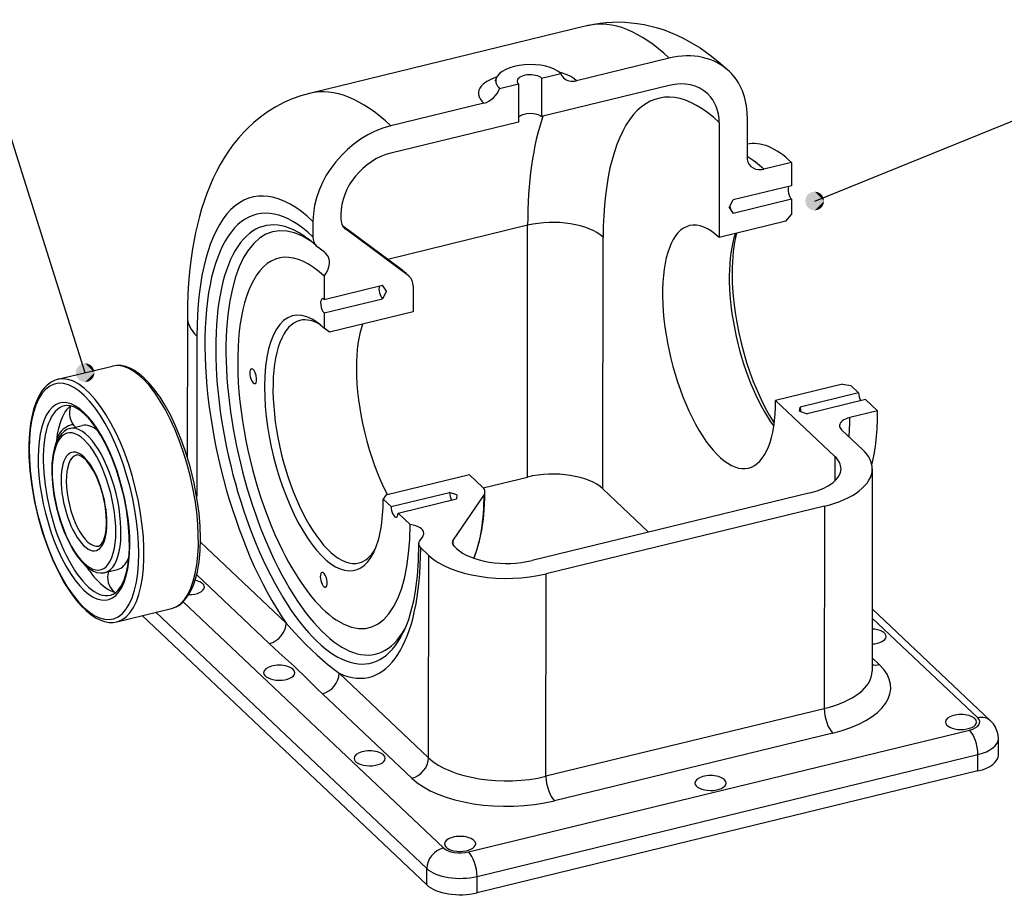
# Model space of a CAD drawing. Extents: x 0 to 594, y 0 to 420.
# Tile 12 of 14: x 305 to 463, y 85 to 225. Entities that reach past the tile are written whole.
import ezdxf

# ---------------------------------------------------------------- set-up
doc = ezdxf.new("R2010")
doc.units = 0
doc.layers.get('0').update_dxf_attribs({"linetype": 'CONTINUOUS'})

msp = doc.modelspace()

# ---------------------------------------------------------------- linework, layer by layer
at = {"color": 7}
for p, q in [((396.22, 224.02), (351.65, 213.17)), ((315.7, 168.4), (298.47, 222.99)), ((409.27, 214.43), (388.82, 209.46)), ((432.58, 195.91), (476.13, 213.53)), ((385.14, 208.56), (364.69, 203.58)), ((386.59, 192.02), (364.17, 186.56)), ((386.55, 151.68), (386.59, 192.02)), ((398.65, 149.77), (398.69, 190.11)), ((332.08, 177.32), (332.06, 154.91)), ((333.6, 174.27), (333.58, 148.53)), ((441.8, 152.99), (441.77, 120.54)), ((431.88, 149.15), (387.3, 138.3)), ((434.14, 147), (389.56, 136.15)), ((434.14, 147), (434.11, 114.55)), ((370.71, 106.67), (370.74, 139.12)), ((389.53, 103.71), (389.56, 136.15)), ((373.1, 92.22), (331.41, 131.69)), ((370.42, 86.31), (324.84, 129.46)), ((370.42, 88.94), (327.05, 130)), ((460.75, 112.6), (441.78, 130.56)), ((458.69, 113.06), (441.78, 129.07)), ((434.11, 114.55), (389.53, 103.71)), ((377.13, 91.59), (457.37, 111.12)), ((435.47, 110.64), (390.89, 99.79)), ((378.49, 87.67), (458.73, 107.2)), ((458.73, 104.57), (378.49, 85.04))]:
    msp.add_line(p, q, dxfattribs=at)
at = {"color": 7, "ltscale": 0.382444}
for p, q in [((409.27, 218.82), (394.41, 215.2)), ((379.56, 211.59), (364.7, 207.97))]:
    msp.add_line(p, q, dxfattribs=at)
at = {"color": 7, "ltscale": 0.078753}
for p, q in [((388.83, 215.6), (391.89, 216.34)), ((382.08, 213.95), (385.14, 214.7))]:
    msp.add_line(p, q, dxfattribs=at)
at = {"color": 7, "ltscale": 0.153475}
for p, q in [((385.14, 214.7), (385.14, 208.56)), ((388.83, 215.6), (388.82, 209.46))]:
    msp.add_line(p, q, dxfattribs=at)
at = {"color": 7, "ltscale": 0.460425}
msp.add_line((417.29, 208.49), (417.27, 190.08), dxfattribs=at)
at = {"color": 7, "ltscale": 0.164437}
msp.add_line((421.74, 209.58), (421.74, 203), dxfattribs=at)
at = {"color": 7, "ltscale": 0.1147}
msp.add_line((428.87, 202.1), (424.41, 201.02), dxfattribs=at)
at = {"color": 7, "ltscale": 0.093631}
for p, q in [((428.87, 202.1), (428.87, 198.36)), ((353.98, 183.88), (353.97, 180.13))]:
    msp.add_line(p, q, dxfattribs=at)
at = {"color": 7, "ltscale": 0.240869}
for p, q in [((428.87, 198.36), (419.5, 196.08)), ((353.97, 180.13), (363.34, 182.41)), ((353.97, 177.98), (363.33, 180.25)), ((439.61, 165.17), (430.25, 162.89)), ((440.72, 164.11), (431.36, 161.83)), ((364.72, 146.94), (374.08, 149.22)), ((365.83, 145.88), (375.19, 148.16))]:
    msp.add_line(p, q, dxfattribs=at)
at = {"color": 7, "ltscale": 0.034644}
for p, q in [((418.87, 194.85), (419.5, 196.08)), ((363.97, 181.49), (363.33, 180.25))]:
    msp.add_line(p, q, dxfattribs=at)
at = {"color": 7, "ltscale": 0.24087}
msp.add_line((428.86, 196.2), (419.5, 193.92), dxfattribs=at)
at = {"color": 7, "ltscale": 0.060743}
for p, q in [((428.86, 196.2), (428.86, 193.77)), ((353.97, 177.98), (353.97, 175.55))]:
    msp.add_line(p, q, dxfattribs=at)
at = {"color": 7, "ltscale": 0.02799}
for p, q in [((418.87, 194.85), (419.5, 193.92)), ((363.97, 181.49), (363.34, 182.41))]:
    msp.add_line(p, q, dxfattribs=at)
at = {"color": 7, "ltscale": 0.062013}
msp.add_line((352.2, 192.65), (352.2, 190.17), dxfattribs=at)
at = {"color": 7, "ltscale": 0.016605}
msp.add_line((356.66, 193.74), (356.66, 193.07), dxfattribs=at)
at = {"color": 7, "ltscale": 0.275279}
for p, q in [((427.97, 192.68), (417.27, 190.08)), ((437.01, 166.57), (426.31, 163.96))]:
    msp.add_line(p, q, dxfattribs=at)
at = {"color": 7, "ltscale": 0.035295}
msp.add_line((427.97, 192.68), (428.86, 193.77), dxfattribs=at)
at = {"color": 7, "ltscale": 0.288625}
msp.add_line((366.2, 185.04), (356.95, 191.95), dxfattribs=at)
at = {"color": 7, "ltscale": 0.311605}
msp.add_line((367.46, 183.98), (357.44, 191.4), dxfattribs=at)
at = {"color": 7, "ltscale": 0.033718}
msp.add_line((354.07, 187.7), (352.98, 188.5), dxfattribs=at)
at = {"color": 7, "ltscale": 0.104305}
msp.add_line((368.24, 182.31), (368.23, 178.14), dxfattribs=at)
at = {"color": 7, "ltscale": 0.344099}
for p, q in [((368.23, 178.14), (354.86, 174.89)), ((377.28, 152.03), (363.9, 148.77))]:
    msp.add_line(p, q, dxfattribs=at)
at = {"color": 7, "ltscale": 0.027716}
msp.add_line((354.86, 174.89), (353.97, 175.55), dxfattribs=at)
at = {"color": 7, "ltscale": 0.224352}
for p, q in [((311.34, 167.34), (320.06, 169.46)), ((320.8, 128.47), (329.52, 130.6))]:
    msp.add_line(p, q, dxfattribs=at)
at = {"color": 7, "ltscale": 0.034025}
msp.add_line((437.01, 166.57), (438.36, 166.35), dxfattribs=at)
at = {"color": 7, "ltscale": 0.043192}
for p, q in [((439.61, 165.17), (438.36, 166.35)), ((364.72, 146.94), (363.46, 148.13))]:
    msp.add_line(p, q, dxfattribs=at)
at = {"color": 7, "ltscale": 0.066578}
for p, q in [((442.66, 162.28), (440.72, 164.11)), ((367.77, 144.05), (365.83, 145.88))]:
    msp.add_line(p, q, dxfattribs=at)
at = {"color": 7, "ltscale": 0.327395}
msp.add_line((435.82, 154.96), (426.31, 163.96), dxfattribs=at)
at = {"color": 7, "ltscale": 0.017134}
for p, q in [((430.17, 162.21), (430.25, 162.89)), ((375.27, 148.84), (375.19, 148.16))]:
    msp.add_line(p, q, dxfattribs=at)
at = {"color": 7, "ltscale": 0.03117}
msp.add_line((430.17, 162.21), (431.36, 161.83), dxfattribs=at)
at = {"color": 7, "ltscale": 0.114699}
msp.add_line((442.66, 162.28), (438.2, 161.2), dxfattribs=at)
at = {"color": 7, "ltscale": 0.05128}
for p, q in [((313.26, 159.45), (315.25, 159.93)), ((318.88, 136.37), (320.87, 136.85))]:
    msp.add_line(p, q, dxfattribs=at)
at = {"color": 7, "ltscale": 0.00095522}
msp.add_line((317.69, 159.14), (317.73, 159.14), dxfattribs=at)
at = {"color": 7, "ltscale": 0.116927}
msp.add_line((440.28, 156.04), (436.88, 159.26), dxfattribs=at)
at = {"color": 7, "ltscale": 0.098007}
msp.add_line((435.82, 154.96), (435.82, 151.04), dxfattribs=at)
at = {"color": 7, "ltscale": 0.074168}
msp.add_line((379.43, 149.99), (377.28, 152.03), dxfattribs=at)
at = {"color": 7, "ltscale": 0.182257}
msp.add_line((379.47, 149.95), (386.55, 151.68), dxfattribs=at)
at = {"color": 7, "ltscale": 0.019515}
msp.add_line((363.9, 148.77), (363.46, 148.13), dxfattribs=at)
at = {"color": 7, "ltscale": 0.031171}
msp.add_line((375.27, 148.84), (374.08, 149.22), dxfattribs=at)
at = {"color": 7, "ltscale": 0.219406}
msp.add_line((379.61, 148.89), (374.68, 141.63), dxfattribs=at)
at = {"color": 7, "ltscale": 0.25194}
msp.add_line((398.65, 149.77), (405.97, 142.84), dxfattribs=at)
at = {"color": 7, "ltscale": 0.023741}
msp.add_line((369.81, 142.22), (369.28, 141.43), dxfattribs=at)
at = {"color": 7, "ltscale": 0.472215}
msp.add_line((334.17, 141.25), (347.89, 128.27), dxfattribs=at)
at = {"color": 7, "ltscale": 0.011807}
msp.add_line((375.2, 140.2), (374.85, 140.53), dxfattribs=at)
at = {"color": 7, "ltscale": 0.044096}
msp.add_line((370.74, 139.12), (369.46, 140.33), dxfattribs=at)
at = {"color": 7, "ltscale": 0.400962}
msp.add_line((333.57, 136.01), (345.21, 124.99), dxfattribs=at)
at = {"color": 7, "ltscale": 0.039671}
msp.add_line((441.77, 122.71), (442.92, 121.61), dxfattribs=at)
at = {"color": 7, "ltscale": 0.492892}
msp.add_line((356.39, 120.22), (370.71, 106.67), dxfattribs=at)
at = {"color": 7, "ltscale": 0.492893}
msp.add_line((353.71, 116.94), (368.03, 103.39), dxfattribs=at)
at = {"color": 7, "ltscale": 0.065775}
for p, q in [((462.01, 107.14), (462.01, 109.77)), ((458.73, 104.57), (458.73, 107.2)), ((370.42, 86.31), (370.42, 88.94)), ((378.49, 85.04), (378.49, 87.67))]:
    msp.add_line(p, q, dxfattribs=at)
at = {"color": 7}
for points in [[(396.22, 224.02), (397.2, 224.24), (398.19, 224.4), (399.19, 224.52), (400.19, 224.59), (401.18, 224.61), (402.18, 224.58), (403.17, 224.5), (404.16, 224.38), (405.25, 224.2), (406.33, 223.96), (407.4, 223.67), (408.44, 223.33), (409.49, 222.93), (410.51, 222.49), (411.52, 222.01), (412.49, 221.49), (414.21, 220.44), (415.84, 219.29), (417.4, 218.04), (418.89, 216.71)], [(394.41, 215.2), (394, 215.54), (393.51, 215.85), (392.95, 216.12), (392, 216.45), (391.65, 216.54)], [(381.66, 215.82), (380.79, 215.45), (380.05, 215.05), (379.46, 214.62), (379.16, 214.31), (378.93, 213.99), (378.78, 213.66), (378.71, 213.32), (378.72, 212.98), (378.81, 212.63), (378.99, 212.28), (379.23, 211.93), (379.56, 211.59)], [(351.65, 213.17), (350.24, 212.78), (348.87, 212.28), (347.54, 211.7), (346.26, 211.02), (345.03, 210.26), (343.86, 209.42), (342.75, 208.51), (341.71, 207.54), (341.12, 206.94), (340.25, 205.97), (339.44, 204.96), (338.68, 203.92), (337.98, 202.85), (337.33, 201.75), (336.73, 200.63), (336.18, 199.48), (335.66, 198.32), (335.19, 197.12), (334.76, 195.9), (334.36, 194.67), (334, 193.41), (333.39, 190.86), (332.9, 188.23), (332.64, 186.4), (332.43, 184.55), (332.28, 182.78), (332.17, 180.98), (332.11, 179.16), (332.08, 177.32)], [(385.14, 209.43), (385.44, 209.64), (385.84, 209.8), (386.49, 209.94), (387.19, 209.97), (387.86, 209.89), (388.29, 209.77), (388.65, 209.59), (388.82, 209.46)], [(422.35, 201.47), (422.7, 201.21), (423.11, 201.04), (423.56, 200.95), (424.16, 200.97), (424.41, 201.02)], [(333.05, 134.36), (333.4, 135.38), (333.68, 136.5), (333.95, 138.08), (334.12, 139.84), (334.18, 141.8), (334.12, 143.8), (333.95, 145.86), (333.67, 147.99), (333.17, 150.67), (332.52, 153.34), (331.73, 155.95), (331, 157.97), (330.2, 159.88), (329.36, 161.63), (328.53, 163.14), (327.7, 164.47), (326.71, 165.83), (325.95, 166.73), (325.18, 167.52), (324.39, 168.19), (323.6, 168.73), (323.01, 169.06), (322.19, 169.38), (321.48, 169.53), (320.76, 169.56), (320.06, 169.46)], [(311.34, 167.34), (310.77, 167.15), (310.24, 166.88), (309.6, 166.4), (309.15, 165.94), (308.71, 165.36), (308.22, 164.53), (307.8, 163.57)], [(307.8, 163.57), (307.44, 162.51), (307.15, 161.35), (306.95, 160.23), (306.78, 158.73), (306.68, 156.94), (306.69, 155.04), (306.85, 152.65), (307.15, 150.19), (307.59, 147.69), (308.17, 145.18), (308.88, 142.73), (309.71, 140.36), (310.63, 138.11), (311.47, 136.36), (312.36, 134.74), (313.28, 133.28), (314.26, 131.96), (315.05, 131.05), (315.85, 130.26), (316.66, 129.59), (317.48, 129.07), (318.19, 128.72), (318.78, 128.52), (319.56, 128.38), (320.18, 128.38), (320.8, 128.47)], [(321.94, 135.19), (322.28, 136.24), (322.54, 137.44), (322.7, 138.68), (322.8, 140.24), (322.78, 142.21), (322.62, 144.3), (322.33, 146.46), (321.9, 148.65), (321.34, 150.82), (320.67, 152.93), (319.91, 154.93), (319.06, 156.79), (318.23, 158.32), (317.38, 159.66), (316.6, 160.69), (315.82, 161.55), (315.05, 162.23), (314.5, 162.61), (313.9, 162.91), (313.29, 163.1), (312.75, 163.14), (312.37, 163.09)], [(313.26, 159.45), (312.78, 159.27), (312.33, 159), (311.86, 158.55), (311.43, 157.94), (311.08, 157.25), (311.02, 157.1)], [(311.02, 157.1), (310.72, 156.12), (310.52, 155.11), (310.39, 153.8), (310.36, 152.27), (310.46, 150.64), (310.71, 148.71), (311.11, 146.75), (311.65, 144.82), (312.31, 142.98), (312.97, 141.48), (313.69, 140.13), (314.43, 138.99), (315.17, 138.07), (315.89, 137.36), (316.51, 136.89), (317.06, 136.59), (317.58, 136.4), (318.21, 136.3), (318.74, 136.34), (318.88, 136.37)], [(318.72, 141.67), (318.91, 142.29), (319.06, 143.17), (319.13, 144.27), (319.08, 145.66), (318.89, 147.13), (318.58, 148.64), (318.15, 150.11), (317.62, 151.49), (317.05, 152.67), (316.47, 153.6), (315.91, 154.31), (315.46, 154.75), (315.03, 155.04), (314.68, 155.19), (314.36, 155.21), (314.29, 155.19)], [(377.97, 138.65), (378.41, 139.81), (378.89, 141.43), (379.26, 143.15), (379.52, 144.99), (379.65, 146.36), (379.74, 148.32), (379.76, 149.33)], [(317.84, 140.62), (318.11, 140.75), (318.34, 140.97), (318.58, 141.36), (318.72, 141.67)], [(369.13, 140.98), (369.07, 138.32), (368.89, 135.82), (368.59, 133.45), (368.29, 131.8), (367.85, 130), (367.49, 128.81), (367.09, 127.74), (366.67, 126.78)], [(319.76, 132.73), (320.2, 132.89), (320.61, 133.16), (321, 133.54), (321.43, 134.14), (321.75, 134.74), (321.94, 135.19)], [(329.52, 130.6), (330.14, 130.81), (330.7, 131.11), (331.22, 131.51), (331.69, 131.99), (332.18, 132.63), (332.65, 133.44), (333.05, 134.36)], [(347.89, 128.27), (349.24, 126.74), (351.06, 124.84), (352.87, 123.12), (354.63, 121.57), (355.95, 120.54), (356.39, 120.22)], [(345.21, 124.99), (346.81, 123.52), (349.18, 121.35), (351.45, 119.16), (352.94, 117.68), (353.71, 116.94)], [(462.01, 109.77), (461.97, 110.35), (461.83, 110.91), (461.53, 111.61), (461.2, 112.11), (460.75, 112.6)]]:
    msp.add_lwpolyline(points, dxfattribs=at)
for centre, radius, start, end in [((393.66, 217.02), 1.9, 201.1451, 226.3613), ((380.54, 215.84), 1.05, 321.3836, 343.8273), ((358.54, 192.88), 1.84, 226.5746, 233.4711), ((341.08, 176.34), 17.01, 46.3522, 53.027), ((354.08, 189.98), 1.84, 226.5746, 233.4711), ((352.97, 186.22), 1.84, 46.5737, 53.4711), ((356.63, 172.28), 15.95, 46.4152, 53.1062), ((366.36, 182.51), 1.84, 46.5744, 53.4711), ((316.43, 161.99), 3.25, 160.3798, 225.766), ((314.3, 156.87), 3.25, 103.6794, 174.139), ((314.3, 156.87), 3.25, 98.672, 103.6794), ((378.96, 149.35), 0.793, 324.2512, 358.7629), ((369.17, 142.68), 0.793, 324.2698, 358.7745), ((369.92, 140.97), 0.793, 144.2509, 178.7629), ((375.32, 141.16), 0.793, 144.2509, 178.7629), ((325.81, 137.83), 3.25, 163.995, 183.4832), ((322.55, 135.62), 3.25, 164.2805, 226.3519)]:
    msp.add_arc(centre, radius, start, end, dxfattribs=at)
for centre, major_axis, ratio, start_param, end_param in [((409.23, 170.58), (-13.01, 53.44), 0.397513, 5.732067, 6.283177), ((409.26, 206.54), (-9.62, -10.16), 0.781774, 3.141671, 4.021374), ((386.99, 215.15), (5.5, 0), 0.480491, 0.470424, 2.990874), ((386.99, 215.15), (2.07, 0), 0.480491, 0.470424, 3.141593), ((409.26, 206.54), (-9.63, -10.17), 0.781694, 2.450489, 3.141611), ((386.99, 215.15), (5.5, 0), 0.480491, 2.990874, 3.612017), ((386.99, 215.15), (2.07, 0), 0.480491, 3.141593, 3.612017), ((394.41, 217.83), (-2.06, -2.18), 0.781737, 6.283185, 7.162811), ((409.26, 206.54), (-6.19, -6.54), 0.78172, 3.141483, 4.021062), ((364.65, 159.73), (-13.01, 53.44), 0.397513, 5.732067, 6.283177), ((379.56, 214.22), (-2.06, -2.18), 0.781735, 0.879642, 2.110603), ((417.26, 172.54), (-9.7, 39.84), 0.397513, 5.732067, 7.302864), ((409.27, 206.54), (-6.18, -6.53), 0.781962, 2.449761, 3.141174), ((409.23, 170.58), (-11.82, 48.58), 0.397513, 0.551117, 1.019678), ((364.68, 195.69), (-9.62, -10.17), 0.781739, 4.021221, 5.592013), ((428.85, 175.36), (-7.21, 29.63), 0.397513, 5.732067, 6.274086), ((364.68, 195.69), (-6.19, -6.54), 0.781742, 4.021228, 5.592012), ((424.39, 174.27), (-7.21, 29.63), 0.397513, 5.732067, 5.926724), ((424.41, 203.65), (-2.06, -2.18), 0.781757, 5.591866, 6.283067), ((352.17, 156.69), (-9.7, 39.84), 0.397513, 5.732067, 7.302864), ((352.17, 156.69), (-9.03, 37.09), 0.397513, 5.732067, 8.625262), ((428.87, 197.28), (-0.29, 1.19), 0.397513, 0.551057, 2.590474), ((352.95, 156.89), (-8.53, 35.03), 0.397513, 5.835129, 9.872847), ((354.04, 157.15), (8.24, -33.85), 0.397513, 2.732095, 6.692524), ((419.5, 195), (-0.29, 1.19), 0.397513, 1.41164, 2.071436), ((359.33, 193.72), (-2.06, -2.18), 0.781738, 5.591946, 6.283118), ((390.66, 188.16), (9, -0.01), 0.480491, 0.470424, 2.04122), ((357.41, 157.97), (-9.02, 37.04), 0.397513, 5.732067, 5.74906), ((417.26, 172.54), (-4.73, 19.43), 0.397513, 0, 3.141593), ((417.26, 172.54), (-4.73, 19.43), 0.397513, 5.732067, 6.283185), ((354.87, 190.82), (-2.06, -2.18), 0.781738, 5.591946, 6.283118), ((427.95, 175.14), (-4.73, 19.43), 0.397513, 0.551119, 2.376674), ((428.85, 175.36), (-4.97, 20.4), 0.397513, 0.624305, 1.019678), ((353.95, 157.13), (7.21, -29.63), 0.397513, 2.590474, 3.549551), ((352.17, 185.38), (-2.06, -2.18), 0.781735, 1.621113, 3.141577), ((367.44, 160.41), (6.36, -26.12), 0.397513, 2.590474, 2.693518), ((353.95, 157.13), (7.21, -29.63), 0.397513, 3.549551, 5.232067), ((365.56, 181.66), (-2.06, -2.18), 0.781618, 2.450796, 3.14181), ((428.85, 175.36), (-4.97, 20.4), 0.397513, 1.019678, 2.298034), ((363.33, 181.33), (0.29, -1.19), 0.397513, 3.692533, 5.732067), ((353.95, 157.13), (4.97, -20.4), 0.397513, 2.69344, 4.161271), ((353.97, 179.05), (0.29, -1.19), 0.397513, 3.141593, 5.732067), ((353.97, 179.05), (0.29, -1.19), 0.397513, 2.590474, 3.141593), ((346.08, 177.31), (14, -0.01), 0.480491, 3.14153, 3.612017), ((354.85, 157.35), (-4.73, 19.43), 0.397513, 0, 3.141593), ((354.85, 157.35), (-4.73, 19.43), 0.397513, 5.886098, 6.283185), ((353.95, 157.13), (4.97, -20.4), 0.397513, 2.590474, 2.69344), ((368.22, 160.6), (4.73, -19.43), 0.397513, 3.692713, 4.161271), ((315.52, 147.77), (4.59, -18.84), 0.397513, 0.519678, 6.802863), ((324.79, 150.03), (4.73, -19.43), 0.397513, 0.000085, 3.141677), ((342.63, 167.85), (0.29, -1.19), 0.397513, 3.141677, 5.232067), ((342.63, 167.85), (0.29, -1.19), 0.397513, 0.000085, 3.141677), ((368.22, 160.6), (4.73, -19.43), 0.397513, 4.161271, 5.263507), ((316.07, 147.91), (4.73, -19.43), 0.397513, 0.000085, 3.141677), ((315.52, 147.77), (3.84, -15.77), 0.397513, 3.661271, 9.944456), ((342.63, 167.85), (0.29, -1.19), 0.397513, 5.232067, 6.28327), ((353.95, 157.13), (4.97, -20.4), 0.397513, 4.161271, 6.731239), ((440.17, 164.64), (-0.29, 1.19), 0.397513, 1.019678, 2.121883), ((316.07, 147.91), (3.7, -15.18), 0.397513, 3.141677, 6.28327), ((318.06, 148.39), (3.7, -15.18), 0.397513, 3.316546, 3.661271), ((417.26, 172.54), (-4.73, 19.43), 0.397513, 3.141593, 4.161271), ((430.81, 162.36), (-0.29, 1.19), 0.397513, 1.019678, 1.652045), ((439.56, 159.91), (3, 0), 0.480491, 2.04122, 3.14153), ((424.39, 174.27), (-7.21, 29.63), 0.397513, 4.042061, 4.161271), ((428.85, 175.36), (-7.21, 29.63), 0.397513, 3.796505, 4.161271), ((315.52, 147.77), (2.66, -10.95), 0.397513, 0.519678, 6.802863), ((318.06, 148.39), (3.7, -15.18), 0.397513, 3.802005, 3.976405), ((318.06, 148.39), (3.7, -15.18), 0.397513, 3.661271, 3.802005), ((316.07, 147.91), (2.81, -11.54), 0.397513, 0.000085, 3.141677), ((318.06, 148.39), (2.81, -11.54), 0.397513, 2.646905, 3.141677), ((439.56, 159.91), (3, 0), 0.480491, 3.14153, 3.612017), ((315.52, 147.77), (1.92, -7.88), 0.397513, 0.519678, 6.802863), ((316.07, 147.91), (1.77, -7.29), 0.397513, 3.141677, 6.28327), ((427.8, 153.01), (9, -0.01), 0.480491, 6.283123, 6.753609), ((427.8, 153.01), (-14, 0.01), 0.480491, 3.141529, 3.612017), ((390.63, 147.82), (9, -0.01), 0.480493, 0.470427, 2.041211), ((427.8, 153.01), (9, -0.01), 0.480491, 5.182813, 6.283123), ((427.8, 153.01), (-14, 0.01), 0.480491, 2.04122, 3.141529), ((376.76, 149.34), (3, 0), 0.48055, 6.283148, 6.75371), ((374.64, 148.69), (0.29, -1.19), 0.397513, 4.161271, 5.26348), ((367.44, 160.41), (6.36, -26.12), 0.397513, 0.496305, 1.019678), ((353.95, 157.13), (4.97, -20.4), 0.397513, 0.448054, 1.019678), ((365.28, 146.41), (0.29, -1.19), 0.397513, 4.161271, 5.232067), ((365.28, 146.41), (0.29, -1.19), 0.397513, 5.232067, 6.283185), ((365.28, 146.41), (0.29, -1.19), 0.397513, 6.283185, 7.302864), ((353.95, 157.13), (7.21, -29.63), 0.397513, 5.875109, 7.302864), ((366.96, 142.67), (3, 0), 0.48049, 6.283145, 7.582932), ((372.13, 140.98), (3, 0), 0.480851, 3.141642, 3.612514), ((377.52, 141.18), (3, 0), 0.480851, 3.141642, 3.612514), ((357.41, 157.97), (-9.02, 37.04), 0.397513, 4.13463, 4.161271), ((353.95, 157.13), (7.21, -29.63), 0.397513, 5.232067, 5.875109), ((352.17, 156.69), (-9.03, 37.09), 0.397513, 2.838872, 4.161271), ((354.85, 157.35), (-4.73, 19.43), 0.397513, 3.141593, 3.537108), ((383.22, 142.16), (-14, 0.01), 0.480491, 0.470424, 2.04122), ((383.22, 142.16), (9, -0.01), 0.480491, 3.612017, 5.182813), ((318.06, 148.39), (3.7, -15.18), 0.397513, 5.427942, 5.622747), ((318.06, 148.39), (2.81, -11.54), 0.397513, 0.000085, 0.494391), ((353.93, 135.2), (0.29, -1.19), 0.397513, 3.141677, 6.28327), ((353.93, 135.2), (0.29, -1.19), 0.397513, 0.519678, 3.141677), ((318.06, 148.39), (3.7, -15.18), 0.397513, 5.622747, 6.107944), ((332.3, 134.03), (2.5, 0), 0.48049, 0.000113, 1.149843), ((353.93, 135.2), (0.29, -1.19), 0.397513, 0.000085, 0.519678), ((332.3, 134.03), (2.5, 0), 0.48049, 4.715661, 6.253609), ((332.3, 134.03), (2.5, 0), 0.48049, 6.253609, 6.283298), ((345.22, 127.62), (-2.06, -2.18), 0.781737, 0.879626, 2.450422), ((441.52, 126.12), (2.5, 0), 0.48049, 0.000113, 1.469884), ((441.52, 126.12), (2.5, 0), 0.48049, 4.813561, 6.253609), ((441.52, 126.12), (2.5, 0), 0.48049, 6.253609, 6.283298), ((346.79, 120.31), (2.5, 0), 0.48049, 0.000113, 3.141706), ((427.77, 117.93), (17, -0.02), 0.480491, 5.182813, 6.753609), ((442.93, 124.25), (2.06, 2.18), 0.781737, 3.575276, 4.021218), ((346.79, 120.31), (2.5, 0), 0.48049, 3.141706, 6.253609), ((346.79, 120.31), (2.5, 0), 0.48049, 6.253609, 6.283298), ((353.72, 119.57), (-2.06, -2.18), 0.781737, 0.879626, 2.450422), ((427.77, 120.56), (14, -0.01), 0.480491, 5.182813, 6.283123), ((435.47, 113.27), (0.71, -2.91), 0.397513, 4.161271, 5.732067), ((456.02, 112.41), (2.5, 0), 0.48049, 0.000113, 3.141706), ((456.02, 112.41), (2.5, 0), 0.48049, 3.141706, 6.253609), ((456.02, 112.41), (3, 0), 0.480491, 5.182813, 6.753609), ((456.02, 112.41), (2.5, 0), 0.48049, 6.253609, 6.283298), ((458.69, 110.43), (-2.06, -2.18), 0.781737, 3.14158, 4.021218), ((457.37, 108.49), (-0.71, 2.91), 0.397513, 4.161271, 5.732067), ((456.01, 109.77), (6, -0.01), 0.480491, 5.182813, 6.283123), ((361.28, 106.59), (2.5, 0), 0.48049, 0.000113, 3.141706), ((361.28, 106.59), (2.5, 0), 0.48049, 3.141706, 6.253609), ((361.28, 106.59), (2.5, 0), 0.48049, 6.253609, 6.283298), ((368.04, 106.02), (-2.06, -2.18), 0.781737, 0.879626, 2.450422), ((383.19, 109.71), (14, -0.01), 0.480491, 3.612017, 5.182813), ((456.01, 107.14), (6, -0.01), 0.480491, 5.182813, 6.283123), ((383.19, 107.08), (17, -0.02), 0.480491, 3.612017, 5.182813), ((390.89, 102.42), (0.71, -2.91), 0.397513, 4.161271, 5.732067), ((415.9, 102.64), (2.5, 0), 0.48049, 3.141706, 6.253609), ((415.9, 102.64), (2.5, 0), 0.48049, 0.000113, 3.141706), ((415.9, 102.64), (2.5, 0), 0.48049, 6.253609, 6.283298), ((375.77, 92.88), (2.5, 0), 0.48049, 0.000113, 3.141706), ((373.1, 89.59), (2.06, 2.18), 0.781737, 0.879626, 2.450422), ((375.77, 92.88), (3, 0), 0.480491, 3.612017, 5.182813), ((375.77, 92.88), (2.5, 0), 0.48049, 3.141706, 6.253609), ((377.13, 88.96), (-0.71, 2.91), 0.397513, 4.161271, 5.732067), ((375.77, 92.88), (2.5, 0), 0.48049, 6.253609, 6.283298), ((375.77, 90.24), (6, -0.01), 0.480491, 3.612017, 5.182813), ((375.77, 87.61), (6, -0.01), 0.480491, 3.612017, 5.182813)]:
    msp.add_ellipse(centre, major_axis=major_axis, ratio=ratio, start_param=start_param, end_param=end_param, dxfattribs=at)
for points in [[(434.08, 195.91), (432.58, 197.41), (431.7, 197.13), (432.12, 197.34)], [(434.08, 195.91), (433.46, 197.13), (432.58, 197.41), (433.05, 197.34)], [(434.08, 195.91), (431.16, 196.38), (431.16, 195.45), (431.08, 195.91)], [(434.08, 195.91), (431.7, 197.13), (431.16, 196.38), (431.37, 196.8)], [(434.08, 195.91), (431.16, 195.45), (431.7, 194.7), (431.37, 195.03)], [(434.08, 195.91), (431.7, 194.7), (432.58, 194.41), (432.12, 194.49)], [(434.08, 195.91), (432.58, 194.41), (433.46, 194.7), (433.05, 194.49)], [(434.08, 195.91), (434.01, 196.38), (433.46, 197.13), (433.8, 196.8)], [(434.08, 195.91), (433.46, 194.7), (434.01, 195.45), (433.8, 195.03)], [(434.08, 195.91), (434.01, 195.45), (434.08, 195.91)], [(317.2, 168.4), (314.27, 168.86), (314.27, 167.94), (314.2, 168.4)], [(317.2, 168.4), (314.81, 169.61), (314.27, 168.86), (314.48, 169.28)], [(317.2, 168.4), (315.7, 169.9), (314.81, 169.61), (315.23, 169.83)], [(317.2, 168.4), (316.58, 169.61), (315.7, 169.9), (316.16, 169.83)], [(317.2, 168.4), (317.12, 168.86), (316.58, 169.61), (316.91, 169.28)], [(317.2, 168.4), (314.27, 167.94), (314.81, 167.19), (314.48, 167.52)], [(317.2, 168.4), (314.81, 167.19), (315.7, 166.9), (315.23, 166.97)], [(317.2, 168.4), (315.7, 166.9), (316.58, 167.19), (316.16, 166.97)], [(317.2, 168.4), (316.58, 167.19), (317.12, 167.94), (316.91, 167.52)], [(317.2, 168.4), (317.12, 167.94), (317.2, 168.4)]]:
    msp.add_solid(points, dxfattribs=at)

doc.saveas('drawing.dxf')
